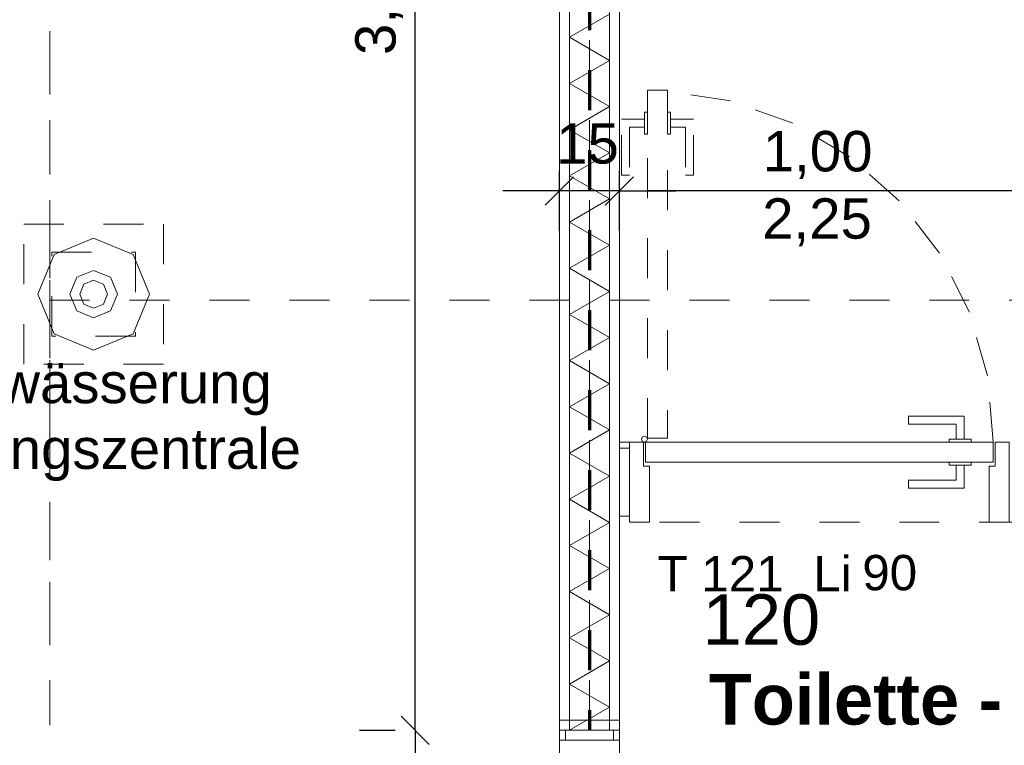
# Model space of a CAD drawing. Header units: metres. Extents: x -45.2 to 14.3, y -31.8 to 10.2.
# Tile 66 of 152: x -28.4 to -26, y -3.8 to -2. Entities that reach past the tile are written whole.
import ezdxf

# ---------------------------------------------------------------- set-up
doc = ezdxf.new("R2010")
doc.units = ezdxf.units.M
doc.header["$LTSCALE"] = 0.05
for name, pattern in [('Achsen 01', [5.291531, 3.175, -1.058062, 0.352704, -0.705764]), ('gestrichelt - 01', [2, 1, -1]), ('ISO-07 Punktiert', [0.889, 0.127, -0.762]), ('Raster 01', [2, 1, -1]), ('VW-01 Strichlinie kurz', [2, 1, -1])]:
    doc.linetypes.add(name, pattern=pattern)
doc.layers.get('0').update_dxf_attribs({"lineweight": 25})
for name, color, linetype, lineweight, true_color in [('021_DA-Dachgully', 5, 'Continuous', 18, 0x0000ff), ('039_Trockenbauarbeiten-340 Dämmung', 7, 'Continuous', 9, 0xc0c0c0), ('AV1-Achsen', 1, 'Achsen 01', 18, 0xff0000), ('AV1-Raster', 7, 'Raster 01', 9, 0xa6a6a6)]:
    doc.layers.add(name, color=color, linetype=linetype, lineweight=lineweight, true_color=true_color)
for name, color, linetype, lineweight in [('027_Tischlerarbeiten-340 Innentüren', 7, 'Continuous', 9), ('031_Metallbauarbeiten-340 Innentüren _ Elemente', 7, 'Continuous', 9), ('039_Trockenbauarbeiten-000 Sturz', 7, 'ISO-07 Punktiert', 9), ('039_Trockenbauarbeiten-340 Gipskarton', 7, 'Continuous', 9), ('AV1-Brandschutzkonzept-Brandschutzkonzept', 7, 'Continuous', 5), ('AV1-Einrichtung Bemaßung', 7, 'Continuous', 9), ('AV1-Stempel-Raumstempel', 7, 'Continuous', 9)]:
    doc.layers.add(name, color=color, linetype=linetype, lineweight=lineweight)
doc.styles.add('Arial', font='arial.ttf')
doc.styles.add('Arial (bold)', font='arialbd.ttf')

msp = doc.modelspace()

# ---------------------------------------------------------------- linework, layer by layer
at = {"color": 0, "linetype": 'Continuous', "lineweight": 15}
for p, q in [((-27.0396, -2.3916), (-27.1104, -2.4623)), ((-26.9604, -2.4623), (-26.8896, -2.3916)), ((-26.9604, -2.4623), (-26.8896, -2.3916)), ((-27.4006, -3.8104), (-27.4713, -3.7396)), ((-27.4713, -3.7396), (-27.4006, -3.8104))]:
    msp.add_line(p, q, dxfattribs=at)
at = {"color": 0, "linetype": 'ByBlock', "lineweight": -2}
for p, q in [((-27.075, -2.427), (-27.1457, -2.427)), ((-26.925, -2.427), (-26.8543, -2.427)), ((-26.925, -2.427), (-26.8543, -2.427)), ((-25.925, -2.427), (-25.9957, -2.427)), ((-27.436, -3.775), (-27.436, -3.7043)), ((-27.436, -3.775), (-27.436, -3.8457))]:
    msp.add_line(p, q, dxfattribs=at)
at = {"layer": '021_DA-Dachgully', "linetype": 'gestrichelt - 01'}
for points in [[(-28.415, -2.86), (-28.415, -2.51), (-28.065, -2.51), (-28.065, -2.86)], [(-28.345, -2.79), (-28.345, -2.58), (-28.135, -2.58), (-28.135, -2.79)], [(-28.24, -2.6255), (-28.1979, -2.6429), (-28.1805, -2.685), (-28.1979, -2.7271), (-28.24, -2.7445), (-28.2821, -2.7271), (-28.2995, -2.685), (-28.2821, -2.6429)], [(-28.24, -2.65), (-28.2153, -2.6603), (-28.205, -2.685), (-28.2153, -2.7097), (-28.24, -2.72), (-28.2647, -2.7097), (-28.275, -2.685), (-28.2647, -2.6603)]]:
    msp.add_lwpolyline(points, close=True, dxfattribs=at)
at = {"layer": '021_DA-Dachgully'}
msp.add_lwpolyline([(-28.24, -2.545), (-28.141, -2.586), (-28.1, -2.685), (-28.141, -2.784), (-28.24, -2.825), (-28.339, -2.784), (-28.38, -2.685), (-28.339, -2.586)], close=True, dxfattribs=at)
at = {"layer": '027_Tischlerarbeiten-340 Innentüren', "color": 253, "linetype": 'gestrichelt - 01', "lineweight": 9, "true_color": 0xa6a6a6}
for points in [[(-26.855, -3.045), (-26.855, -2.175), (-26.805, -2.175), (-26.805, -3.045)], [(-26.855, -2.285), (-26.8625, -2.285), (-26.8625, -2.23), (-26.855, -2.23)], [(-26.7975, -2.285), (-26.805, -2.285), (-26.805, -2.23), (-26.7975, -2.23)], [(-26.8625, -2.2475), (-26.8625, -2.2675), (-26.9, -2.2675), (-26.9, -2.3875), (-26.92, -2.3875), (-26.92, -2.2475)], [(-26.7975, -2.2475), (-26.7975, -2.2675), (-26.76, -2.2675), (-26.76, -2.3875), (-26.74, -2.3875), (-26.74, -2.2475)]]:
    msp.add_lwpolyline(points, close=True, dxfattribs=at)
msp.add_lwpolyline([(-25.99, -3.0542), (-26.0044, -2.8894), (-26.0497, -2.7302), (-26.1242, -2.5825), (-26.2253, -2.4515), (-26.3493, -2.3419), (-26.4917, -2.2577), (-26.6475, -2.2019), (-26.811, -2.1765)], dxfattribs=at)
at = {"layer": '027_Tischlerarbeiten-340 Innentüren'}
for points in [[(-26.0625, -3.0475), (-26.0825, -3.0475), (-26.0825, -3.01), (-26.2025, -3.01), (-26.2025, -2.99), (-26.0625, -2.99)], [(-26.8625, -3.04), (-26.8572, -3.0422), (-26.855, -3.0475), (-26.8572, -3.0528), (-26.8625, -3.055), (-26.8678, -3.0528), (-26.87, -3.0475), (-26.8678, -3.0422)], [(-26.1, -3.055), (-26.1, -3.0475), (-26.045, -3.0475), (-26.045, -3.055)], [(-26.925, -3.24), (-26.925, -3.07), (-26.9, -3.07), (-26.9, -3.24)], [(-26.865, -3.055), (-26.865, -3.115), (-26.85, -3.115), (-26.85, -3.255), (-26.9, -3.255), (-26.9, -3.055)], [(-26.86, -3.055), (-25.99, -3.055), (-25.99, -3.105), (-26.86, -3.105)], [(-25.985, -3.055), (-25.985, -3.115), (-26, -3.115), (-26, -3.255), (-25.95, -3.255), (-25.95, -3.055)], [(-26.0625, -3.1125), (-26.0825, -3.1125), (-26.0825, -3.15), (-26.2025, -3.15), (-26.2025, -3.17), (-26.0625, -3.17)], [(-26.1, -3.1125), (-26.1, -3.105), (-26.045, -3.105), (-26.045, -3.1125)], [(-26.94, -3.8), (-27.06, -3.8), (-27.06, -3.775), (-26.94, -3.775)], [(-27.075, -3.835), (-27.015, -3.835), (-27.015, -3.85), (-26.925, -3.85), (-26.925, -3.8), (-27.075, -3.8)]]:
    msp.add_lwpolyline(points, close=True, dxfattribs=at)
at = {"layer": '039_Trockenbauarbeiten-000 Sturz', "linetype": 'VW-01 Strichlinie kurz'}
for points in [[(-25.925, -3.055), (-25.925, -3.255), (-26.925, -3.255), (-26.925, -3.055)], [(-26.925, -4.875), (-27.075, -4.875), (-27.075, -3.775), (-26.925, -3.775)]]:
    msp.add_lwpolyline(points, close=True, dxfattribs=at)
at = {"layer": '039_Trockenbauarbeiten-340 Dämmung'}
msp.add_lwpolyline([(-27.05, -3.775), (-27.05, -0.125), (-26.95, -0.125), (-26.95, -3.775)], close=True, dxfattribs=at)
msp.add_lwpolyline([(-27.05, -3.775), (-26.95, -3.7173), (-27.05, -3.6595), (-26.95, -3.6018), (-27.05, -3.5441), (-26.95, -3.4863), (-27.05, -3.4286), (-26.95, -3.3709), (-27.05, -3.3131), (-26.95, -3.2554), (-27.05, -3.1976), (-26.95, -3.1399), (-27.05, -3.0822), (-26.95, -3.0244), (-27.05, -2.9667), (-26.95, -2.909), (-27.05, -2.8512), (-26.95, -2.7935), (-27.05, -2.7358), (-26.95, -2.678), (-27.05, -2.6203), (-26.95, -2.5626), (-27.05, -2.5048), (-26.95, -2.4471), (-27.05, -2.3894), (-26.95, -2.3316), (-27.05, -2.2739), (-26.95, -2.2162), (-27.05, -2.1584), (-26.95, -2.1007), (-27.05, -2.0429), (-26.95, -1.9852)], dxfattribs=at)
at = {"layer": '039_Trockenbauarbeiten-340 Gipskarton'}
for points in [[(-27.075, -3.75), (-27.075, -0.125), (-27.05, -0.125), (-27.05, -3.75)], [(-26.925, -3.75), (-26.925, -0.125), (-26.95, -0.125), (-26.95, -3.75)], [(-26.925, -3.75), (-27.075, -3.75), (-27.075, -3.775), (-26.925, -3.775)]]:
    msp.add_lwpolyline(points, close=True, dxfattribs=at)
at = {"layer": 'AV1-Achsen'}
msp.add_line((-28.35, -26.5), (-28.35, 4.9), dxfattribs=at)
at = {"layer": 'AV1-Brandschutzkonzept-Brandschutzkonzept', "color": 220, "linetype": 'gestrichelt - 01', "lineweight": 70, "true_color": 0xff00bc}
msp.add_line((-27, -0.125), (-27, -3.775), dxfattribs=at)
at = {"layer": 'AV1-Einrichtung Bemaßung', "color": 0, "lineweight": -2}
for p, q in [((-27.436, -3.7043), (-27.436, -0.1957)), ((-27.075, -2.527), (-27.075, -2.377)), ((-26.925, -2.527), (-26.925, -2.377)), ((-26.925, -2.527), (-26.925, -2.377)), ((-27.1457, -2.427), (-27.2164, -2.427)), ((-26.925, -2.427), (-27.075, -2.427)), ((-26.8543, -2.427), (-26.7836, -2.427)), ((-25.9957, -2.427), (-26.8543, -2.427)), ((-27.575, -3.775), (-27.486, -3.775)), ((-27.575, -3.775), (-27.486, -3.775))]:
    msp.add_line(p, q, dxfattribs=at)
at = {"layer": 'AV1-Raster'}
for p, q in [((-28.35, -22.95), (-28.35, 1.35)), ((-27, -22.95), (-27, 1.35)), ((1.35, -2.7), (-40.5, -2.7))]:
    msp.add_line(p, q, dxfattribs=at)
at = {"layer": 'Defpoints', "color": 0, "lineweight": 0}
for p, q in [((-27.075, -2.427), (-27.075, -2.427)), ((-26.925, -2.427), (-26.925, -2.427)), ((-26.925, -3.255), (-26.925, -3.255)), ((-26.925, -3.255), (-26.925, -3.255)), ((-27.436, -3.775), (-27.436, -3.775)), ((-27.075, -3.775), (-27.075, -3.775)), ((-27.075, -3.775), (-27.075, -3.775)), ((-27.075, -3.775), (-27.075, -3.775)), ((-27.075, -3.775), (-27.075, -3.775)), ((-27.075, -3.775), (-27.075, -3.775)), ((-26.925, -3.775), (-26.925, -3.775)), ((-26.925, -3.775), (-26.925, -3.775))]:
    msp.add_line(p, q, dxfattribs=at)

# ---------------------------------------------------------------- texts
at = {"layer": '021_DA-Dachgully', "color": 8, "true_color": 0x777777, "char_height": 0.100872, "attachment_point": 7, "style": 'Arial'}
for s, insert in [('Entwässerung', (-28.6874, -2.988)), ('Lüftungszentrale', (-28.7632, -3.1522))]:
    msp.add_mtext(s, dxfattribs=dict(at, insert=insert))
at = {"layer": '031_Metallbauarbeiten-340 Innentüren _ Elemente', "char_height": 0.08826, "attachment_point": 7, "style": 'Arial'}
for s, insert in [('T 121', (-26.8298, -3.4279)), ('Li', (-26.44, -3.4279)), ('90', (-26.3176, -3.4264))]:
    msp.add_mtext(s, dxfattribs=dict(at, insert=insert))
at = {"layer": 'AV1-Einrichtung Bemaßung', "color": 0, "insert": (-27.4661, -2.0873), "char_height": 0.10087, "attachment_point": 7, "rotation": 90, "style": 'Arial'}
msp.add_mtext('3,65', dxfattribs=at)
at = {"layer": 'AV1-Einrichtung Bemaßung', "color": 0, "char_height": 0.10087, "attachment_point": 7, "style": 'Arial'}
for s, insert in [('15', (-27.0832, -2.3601)), ('1,00', (-26.5664, -2.3968))]:
    msp.add_mtext(s, dxfattribs=dict(at, insert=insert))
at = {"layer": 'AV1-Einrichtung Bemaßung', "insert": (-26.5679, -2.5651), "char_height": 0.10087, "attachment_point": 7, "style": 'Arial'}
msp.add_mtext('2,25', dxfattribs=at)
at = {"layer": 'AV1-Stempel-Raumstempel', "char_height": 0.12609, "attachment_point": 7}
for s, insert, style in [('120', (-26.7169, -3.5632), 'Arial'), ('Toilette - Vorraum', (-26.7016, -3.7627), 'Arial (bold)')]:
    msp.add_mtext(s, dxfattribs=dict(at, insert=insert, style=style))

doc.saveas('drawing.dxf')
